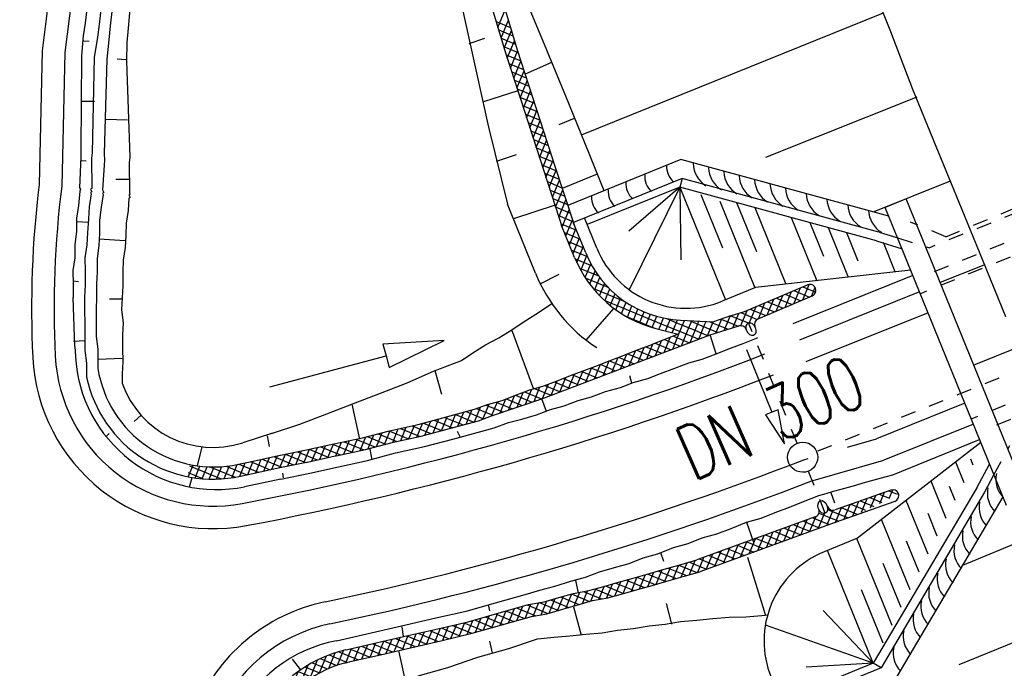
# Model space of a CAD drawing. Extents: x 447882 to 448688, y 437766 to 439043.
# Tile 51 of 121: x 448197 to 448230, y 438359 to 438380. Entities that reach past the tile are written whole.
import ezdxf

# ---------------------------------------------------------------- set-up
doc = ezdxf.new("R2010")
doc.units = 0
doc.header["$LTSCALE"] = 2
doc.header["$MEASUREMENT"] = 0
for name, pattern in [('ACAD_ISO03W100', [0.5, 0.25, -0.25]), ('AUSGEZOGEN', [0]), ('PUNKTX2', [0.5, 0.25, -0.25]), ('STRICHLINIEX2', [0.5, 0.25, -0.25])]:
    doc.linetypes.add(name, pattern=pattern)
doc.layers.get('0').update_dxf_attribs({"linetype": 'AUSGEZOGEN'})
for name, color, linetype in [('DB-Boeschungen', 15, 'CONTINUOUS'), ('DB-GRABEN', 15, 'AUSGEZOGEN'), ('DB-Ingenieurbauwerke', 15, 'CONTINUOUS'), ('DB-Wegboeschungen', 15, 'CONTINUOUS'), ('DB-Wegdurchlässe', 15, 'CONTINUOUS'), ('DB-Wege', 15, 'CONTINUOUS'), ('FBRTOP', 250, 'AUSGEZOGEN')]:
    doc.layers.add(name, color=color, linetype=linetype)
doc.styles.add('ROMANS', font='romans.shx', dxfattribs={"width": 0.8})

# ---------------------------------------------------------------- blocks, each defined once
blk = doc.blocks.new('*X270')
at = {"color": 0, "linetype": 'ByBlock'}
for p, q in [((-120213, -215991), (-119994, -215771)), ((-119990, -215709), (-120028, -215671)), ((-121573, -217669), (-120016, -216112)), ((-120029, -216306), (-120266, -216069)), ((-120009, -216008), (-120141, -215876)), ((-120262, -216709), (-120546, -216426)), ((-120116, -216538), (-120401, -216253)), ((-120582, -217026), (-120866, -216742)), ((-120760, -217174), (-120087, -216501)), ((-120418, -216872), (-120701, -216589)), ((-131301, -217444), (-131750, -216995)), ((-131509, -217422), (-131145, -217058)), ((-130946, -217481), (-131395, -217032)), ((-131221, -217452), (-130857, -217089)), ((-130590, -217519), (-131039, -217069)), ((-122083, -217861), (-121270, -217048)), ((-120938, -217306), (-121226, -217019)), ((-120756, -217171), (-121041, -216886)), ((-130933, -217483), (-130569, -217119)), ((-130239, -217551), (-130684, -217107)), ((-130645, -217513), (-130279, -217147)), ((-130356, -217542), (-129984, -217171)), ((-129893, -217579), (-130329, -217143)), ((-130061, -217566), (-129690, -217194)), ((-129547, -217607), (-129983, -217171)), ((-129767, -217589), (-129395, -217218)), ((-129201, -217635), (-129637, -217198)), ((-129472, -217613), (-129101, -217242)), ((-128855, -217663), (-129291, -217226)), ((-129178, -217637), (-128806, -217265)), ((-128509, -217690), (-128945, -217254)), ((-128883, -217660), (-128512, -217289)), ((-128163, -217718), (-128599, -217282)), ((-128589, -217684), (-128217, -217312)), ((-128294, -217708), (-127922, -217336)), ((-127817, -217746), (-128254, -217310)), ((-127999, -217731), (-127628, -217360)), ((-127471, -217774), (-127908, -217337)), ((-127705, -217755), (-127333, -217383)), ((-127125, -217801), (-127562, -217365)), ((-127410, -217779), (-127039, -217407)), ((-126779, -217829), (-127216, -217393)), ((-127116, -217802), (-126744, -217431)), ((-126433, -217857), (-126870, -217421)), ((-122503, -217962), (-121924, -217383)), ((-121544, -217655), (-121847, -217352)), ((-121332, -217549), (-121628, -217252)), ((-121130, -217433), (-121422, -217141)), ((-126821, -217826), (-126450, -217454)), ((-126527, -217849), (-126155, -217478)), ((-126087, -217885), (-126524, -217448)), ((-126232, -217873), (-125861, -217502)), ((-125741, -217913), (-126178, -217476)), ((-125938, -217897), (-125566, -217525)), ((-125395, -217940), (-125832, -217504)), ((-125643, -217920), (-125272, -217549)), ((-125049, -217968), (-125486, -217532)), ((-125348, -217944), (-124977, -217573)), ((-124703, -217996), (-125140, -217560)), ((-125054, -217968), (-124682, -217596)), ((-124361, -218020), (-124794, -217587)), ((-124759, -217991), (-124388, -217620)), ((-124465, -218015), (-124072, -217622)), ((-124040, -218023), (-124448, -217615)), ((-124153, -218022), (-123757, -217625)), ((-123719, -218025), (-124123, -217622)), ((-123838, -218024), (-123441, -217628)), ((-123399, -218028), (-123802, -217625)), ((-123522, -218027), (-123123, -217628)), ((-123082, -218026), (-123481, -217627)), ((-123206, -218029), (-122777, -217600)), ((-122786, -218004), (-123162, -217629)), ((-122872, -218013), (-122388, -217529)), ((-122509, -217963), (-122862, -217610)), ((-122248, -217906), (-122583, -217570)), ((-122001, -217835), (-122323, -217513)), ((-121766, -217751), (-122078, -217439))]:
    blk.add_line(p, q, dxfattribs=at)
blk = doc.blocks.new('*X286')
at = {"color": 0, "linetype": 'ByBlock'}
for p, q in [((-119871, -222968), (-119456, -222552)), ((-119860, -222638), (-119754, -222531)), ((-119469, -222912), (-119850, -222531)), ((-119459, -222604), (-119531, -222531)), ((-119912, -223326), (-119468, -222883)), ((-119493, -223207), (-119867, -222832)), ((-119960, -223692), (-119495, -223228)), ((-119529, -223488), (-119886, -223131)), ((-120008, -224059), (-119543, -223594)), ((-119566, -223769), (-119923, -223413)), ((-120056, -224425), (-119591, -223960)), ((-119640, -224332), (-119997, -223975)), ((-119603, -224051), (-119960, -223694)), ((-119677, -224613), (-120034, -224257)), ((-120104, -224791), (-119640, -224327)), ((-119714, -224894), (-120071, -224538)), ((-120164, -225169), (-119688, -224693)), ((-119757, -225169), (-120108, -224819)), ((-120235, -225559), (-119738, -225061)), ((-119807, -225438), (-120150, -225094)), ((-120305, -225947), (-119809, -225451)), ((-119856, -225707), (-120200, -225364)), ((-120358, -226318), (-119880, -225840)), ((-119945, -226254), (-120298, -225902)), ((-119905, -225977), (-120249, -225633)), ((-120411, -226689), (-119940, -226218)), ((-119985, -226533), (-120338, -226179)), ((-120475, -227071), (-119993, -226589)), ((-120025, -226811), (-120378, -226458)), ((-120070, -227084), (-120418, -226736)), ((-120546, -227460), (-120048, -226963)), ((-120119, -227353), (-120463, -227009)), ((-120617, -227849), (-120119, -227352)), ((-120218, -227891), (-120561, -227547)), ((-120169, -227622), (-120512, -227278)), ((-120687, -228238), (-120190, -227741)), ((-120267, -228160), (-120611, -227816)), ((-120758, -228628), (-120261, -228130)), ((-120316, -228429), (-120660, -228085)), ((-120834, -229021), (-120332, -228519)), ((-120365, -228698), (-120709, -228355)), ((-120467, -229232), (-120808, -228891)), ((-120415, -228966), (-120758, -228624)), ((-120911, -229417), (-120404, -228910)), ((-120520, -229498), (-120860, -229157)), ((-120987, -229811), (-120482, -229306)), ((-120572, -229764), (-120913, -229423)), ((-121058, -230200), (-120560, -229702)), ((-120621, -230033), (-120965, -229689)), ((-121129, -230589), (-120632, -230092)), ((-120670, -230302), (-121014, -229958)), ((-121200, -230978), (-120703, -230481)), ((-120768, -230841), (-121112, -230497)), ((-120719, -230571), (-121063, -230228)), ((-120817, -231110), (-121161, -230766)), ((-121298, -231395), (-120774, -230870)), ((-120875, -231370), (-121211, -231035)), ((-121487, -231901), (-120849, -231264)), ((-120945, -231618), (-121270, -231294)), ((-121780, -232513), (-120975, -231708)), ((-121121, -232078), (-121430, -231770)), ((-121028, -231854), (-121344, -231538)), ((-121225, -232293), (-121528, -231990)), ((-121461, -232694), (-121756, -232398)), ((-121338, -232498), (-121637, -232199)), ((-121588, -232640), (-121207, -232258))]:
    blk.add_line(p, q, dxfattribs=at)
blk = doc.blocks.new('*X287')
at = {"color": 0, "linetype": 'ByBlock'}
for p, q in [((-119443, -211402), (-119112, -211071)), ((-119042, -211566), (-119437, -211170)), ((-119044, -211246), (-119267, -211023)), ((-119040, -211886), (-119442, -211484)), ((-119441, -211718), (-119043, -211321)), ((-119038, -212206), (-119441, -211804)), ((-119439, -212035), (-119042, -211637)), ((-119036, -212526), (-119439, -212124)), ((-119437, -212351), (-119040, -211953)), ((-119034, -212846), (-119437, -212444)), ((-119435, -212667), (-119038, -212270)), ((-119032, -213167), (-119435, -212764)), ((-119433, -212984), (-119036, -212586)), ((-119025, -213492), (-119433, -213084)), ((-119431, -213300), (-119034, -212902)), ((-119441, -213628), (-119028, -213215)), ((-119043, -213792), (-119431, -213404)), ((-118880, -213385), (-118868, -213373)), ((-119473, -213977), (-119030, -213534)), ((-119080, -214074), (-119448, -213705)), ((-119493, -214316), (-119063, -213886)), ((-119106, -214365), (-119474, -213997)), ((-119513, -214654), (-119094, -214236)), ((-119133, -214657), (-119492, -214298)), ((-119533, -214993), (-119126, -214585)), ((-119154, -214954), (-119510, -214598)), ((-119553, -215331), (-119153, -214931)), ((-119164, -215263), (-119528, -214899)), ((-119573, -215669), (-119163, -215259)), ((-119173, -215571), (-119545, -215199)), ((-119583, -215997), (-119174, -215588)), ((-119183, -215879), (-119563, -215499)), ((-119591, -216323), (-119184, -215917)), ((-119203, -216496), (-119585, -216113)), ((-119193, -216188), (-119578, -215803)), ((-119599, -216649), (-119195, -216245)), ((-119213, -216804), (-119593, -216424)), ((-119609, -216977), (-119205, -216574)), ((-119223, -217113), (-119601, -216734)), ((-119619, -217306), (-119216, -216903)), ((-119232, -217421), (-119611, -217043)), ((-119627, -217632), (-119226, -217231)), ((-119242, -217730), (-119620, -217351)), ((-119634, -217957), (-119237, -217560)), ((-119252, -218038), (-119627, -217663)), ((-119642, -218283), (-119247, -217889)), ((-119262, -218346), (-119634, -217974)), ((-119653, -218612), (-119258, -218217)), ((-119272, -218655), (-119642, -218285)), ((-119661, -218939), (-119268, -218546)), ((-119281, -218963), (-119652, -218592)), ((-119669, -219265), (-119279, -218875)), ((-119291, -219271), (-119661, -218902)), ((-119680, -219595), (-119289, -219203)), ((-119301, -219580), (-119668, -219213)), ((-119689, -219921), (-119300, -219532)), ((-119311, -219888), (-119678, -219521)), ((-119697, -220248), (-119310, -219861)), ((-119321, -220197), (-119687, -219831)), ((-119708, -220577), (-119320, -220189)), ((-119331, -220505), (-119694, -220142)), ((-119748, -220935), (-119331, -220518)), ((-119340, -220813), (-119704, -220450)), ((-119774, -221279), (-119342, -220847)), ((-119379, -221411), (-119759, -221031)), ((-119359, -221113), (-119725, -220747)), ((-119782, -221605), (-119364, -221188)), ((-119399, -221709), (-119775, -221333)), ((-119792, -221934), (-119387, -221529)), ((-119419, -222007), (-119783, -221644)), ((-119822, -222282), (-119410, -221870)), ((-119439, -222306), (-119793, -221952)), ((-119531, -222531), (-119817, -222245)), ((-119754, -222531), (-119433, -222211)), ((-119850, -222531), (-119852, -222529))]:
    blk.add_line(p, q, dxfattribs=at)
blk = doc.blocks.new('*X288')
at = {"color": 0, "linetype": 'ByBlock'}
for p, q in [((-112082, -211360), (-111871, -211149)), ((-112100, -211696), (-111838, -211434)), ((-111806, -211801), (-112090, -211517)), ((-111837, -211453), (-112063, -211226)), ((-112118, -212032), (-111812, -211726)), ((-111786, -212140), (-112106, -211819)), ((-112135, -212368), (-111792, -212024)), ((-111774, -212470), (-112122, -212122)), ((-112153, -212703), (-111778, -212329)), ((-111771, -212791), (-112138, -212424)), ((-112170, -213039), (-111772, -212640)), ((-111776, -213104), (-112154, -212726)), ((-112291, -213478), (-111773, -212960)), ((-111788, -213410), (-112170, -213029)), ((-112288, -213793), (-111782, -213287)), ((-111805, -213712), (-112196, -213321)), ((-112405, -213748), (-112406, -213747)), ((-112220, -214043), (-111801, -213624)), ((-111818, -214016), (-112205, -213630)), ((-112235, -214377), (-111816, -213957)), ((-111832, -214321), (-112216, -213937)), ((-112250, -214710), (-111831, -214291)), ((-111846, -214625), (-112229, -214242)), ((-112265, -215043), (-111846, -214624)), ((-111860, -214930), (-112243, -214547)), ((-112281, -215377), (-111861, -214957)), ((-111874, -215234), (-112257, -214851)), ((-112296, -215710), (-111876, -215291)), ((-111901, -215843), (-112284, -215460)), ((-111888, -215538), (-112271, -215155)), ((-112311, -216044), (-111891, -215624)), ((-111915, -216147), (-112298, -215764)), ((-112326, -216377), (-111907, -215957)), ((-111929, -216451), (-112312, -216068)), ((-112341, -216710), (-111922, -216291)), ((-111943, -216756), (-112326, -216373)), ((-112356, -217044), (-111937, -216624)), ((-111957, -217060), (-112340, -216677)), ((-112372, -217377), (-111952, -216957)), ((-111971, -217364), (-112354, -216981)), ((-112387, -217710), (-111967, -217291)), ((-111984, -217669), (-112367, -217286)), ((-112402, -218044), (-111982, -217624)), ((-111998, -217973), (-112381, -217590)), ((-112438, -218398), (-111998, -217958)), ((-112017, -218272), (-112395, -217894)), ((-112481, -218760), (-112021, -218299)), ((-112052, -218556), (-112413, -218195)), ((-112525, -219122), (-112065, -218661)), ((-112085, -218841), (-112447, -218479)), ((-112569, -219484), (-112103, -219018)), ((-112146, -219416), (-112516, -219046)), ((-112115, -219129), (-112482, -218762)), ((-112611, -219844), (-112141, -219374)), ((-112180, -219700), (-112551, -219330)), ((-112215, -219984), (-112585, -219614)), ((-112648, -220199), (-112185, -219736)), ((-112249, -220268), (-112617, -219900)), ((-112689, -220558), (-112229, -220098)), ((-112283, -220552), (-112647, -220188)), ((-112733, -220920), (-112272, -220460)), ((-112318, -220836), (-112679, -220474)), ((-112777, -221282), (-112316, -220822)), ((-112352, -221119), (-112713, -220758)), ((-112821, -221644), (-112360, -221184)), ((-112447, -221661), (-112782, -221326)), ((-112390, -221400), (-112748, -221042)), ((-112885, -222026), (-112427, -221569)), ((-112499, -221927), (-112816, -221610)), ((-112964, -222425), (-112504, -221964)), ((-112534, -222211), (-112855, -221890)), ((-112566, -222497), (-112912, -222151)), ((-112753, -222531), (-112548, -222326)), ((-112849, -222531), (-112964, -222417))]:
    blk.add_line(p, q, dxfattribs=at)
blk = doc.blocks.new('*X289')
at = {"color": 0, "linetype": 'ByBlock'}
for p, q in [((-113008, -222787), (-112753, -222531)), ((-112596, -222785), (-112849, -222531)), ((-113052, -223149), (-112585, -222682)), ((-112662, -223355), (-113032, -222985)), ((-112628, -223071), (-112998, -222701)), ((-113114, -223528), (-112624, -223039)), ((-112713, -223623), (-113067, -223269)), ((-113196, -223929), (-112668, -223401)), ((-112770, -223884), (-113116, -223538)), ((-113240, -224291), (-112752, -223803)), ((-112809, -224162), (-113173, -223799)), ((-113283, -224653), (-112812, -224181)), ((-112844, -224446), (-113214, -224076)), ((-113326, -225013), (-112855, -224543)), ((-112878, -224730), (-113248, -224360)), ((-113366, -225372), (-112899, -224905)), ((-112947, -225298), (-113316, -224928)), ((-112912, -225014), (-113282, -224644)), ((-113406, -225730), (-112943, -225267)), ((-112981, -225582), (-113348, -225214)), ((-113015, -225866), (-113380, -225501)), ((-113456, -226098), (-112987, -225629)), ((-113055, -226144), (-113412, -225787)), ((-113521, -226481), (-113031, -225992)), ((-113099, -226418), (-113450, -226067)), ((-113586, -226864), (-113091, -226370)), ((-113142, -226693), (-113497, -226339)), ((-113651, -227247), (-113151, -226748)), ((-113231, -227241), (-113589, -226883)), ((-113186, -226968), (-113543, -226611)), ((-113716, -227630), (-113212, -227127)), ((-113277, -227513), (-113635, -227155)), ((-113781, -228014), (-113277, -227510)), ((-113323, -227785), (-113681, -227427)), ((-113845, -228397), (-113342, -227893)), ((-113370, -228057), (-113727, -227699)), ((-113416, -228329), (-113773, -227971)), ((-113910, -228780), (-113407, -228276)), ((-113508, -228873), (-113866, -228515)), ((-113462, -228601), (-113819, -228243)), ((-113975, -229163), (-113472, -228660)), ((-113554, -229145), (-113912, -228788)), ((-114040, -229546), (-113537, -229043)), ((-113600, -229417), (-113958, -229060)), ((-114105, -229930), (-113602, -229426)), ((-113647, -229689), (-114004, -229332)), ((-114163, -230305), (-113667, -229809)), ((-113736, -230236), (-114096, -229876)), ((-113693, -229961), (-114050, -229604)), ((-114188, -230649), (-113729, -230190)), ((-113767, -230523), (-114142, -230148)), ((-113776, -230833), (-114176, -230433)), ((-113758, -231169), (-114190, -230736)), ((-114187, -230966), (-113768, -230547)), ((-113703, -231542), (-114182, -231062)), ((-114165, -231262), (-113775, -230872)), ((-114126, -231541), (-113757, -231172)), ((-113594, -231969), (-114145, -231418)), ((-114071, -231804), (-113720, -231453)), ((-113382, -232499), (-114069, -231813)), ((-114002, -232054), (-113665, -231716)), ((-113922, -232292), (-113595, -231965)), ((-111366, -234834), (-113930, -232269)), ((-113830, -232518), (-113513, -232200)), ((-113728, -232734), (-113418, -232424)), ((-113617, -232941), (-113312, -232636)), ((-111946, -234572), (-113668, -232850)), ((-113496, -233138), (-113196, -232838)), ((-113366, -233327), (-113070, -233030)), ((-113228, -233507), (-112934, -233212)), ((-113081, -233678), (-112788, -233385)), ((-112926, -233841), (-112634, -233549)), ((-112762, -233996), (-112470, -233704)), ((-112590, -234142), (-112297, -233849)), ((-112410, -234280), (-112115, -233985)), ((-112221, -234409), (-111923, -234111)), ((-112023, -234529), (-111721, -234227)), ((-111815, -234640), (-111509, -234333)), ((-111598, -234741), (-111285, -234428)), ((-110909, -234972), (-111583, -234298)), ((-111371, -234832), (-111050, -234511)), ((-111132, -234912), (-110801, -234580)), ((-110514, -235049), (-111054, -234509)), ((-110882, -234979), (-110538, -234635)), ((-110159, -235086), (-110626, -234619)), ((-110617, -235033), (-110257, -234673)), ((-110338, -235071), (-109957, -234691)), ((-109832, -235094), (-110254, -234673)), ((-110040, -235092), (-109632, -234684)), ((-109529, -235079), (-109917, -234691)), ((-109498, -234793), (-109608, -234682)), ((-109721, -235091), (-109483, -234853))]:
    blk.add_line(p, q, dxfattribs=at)
blk = doc.blocks.new('*X293')
at = {"color": 0, "linetype": 'ByBlock'}
for p, q in [((-119528, -214899), (-119616, -214810)), ((-119569, -214710), (-119513, -214654)), ((-119510, -214598), (-119514, -214594)), ((-119858, -215318), (-119533, -214993)), ((-119545, -215199), (-119719, -215025)), ((-119994, -215772), (-119553, -215331)), ((-119578, -215803), (-119924, -215457)), ((-119563, -215499), (-119822, -215241)), ((-120017, -216113), (-119573, -215669)), ((-119704, -215995), (-119990, -215709)), ((-119841, -216176), (-120010, -216007)), ((-119978, -216358), (-120030, -216306))]:
    blk.add_line(p, q, dxfattribs=at)

msp = doc.modelspace()

# ---------------------------------------------------------------- linework, layer by layer
at = {"layer": 'DB-Boeschungen', "linetype": 'Continuous'}
for p, q in [((448225.591, 438381.804), (448226.367, 438379.901)), ((448214.014, 438381.513), (448214.79, 438379.609)), ((448214.014, 438381.513), (448214.79, 438379.609)), ((448213.364, 438381.249), (448213.95, 438379.284)), ((448212.984, 438381.125), (448213.569, 438379.16)), ((448212.096, 438380.784), (448212.554, 438378.725)), ((448226.118, 438380.503), (448216.079, 438376.453)), ((448226.367, 438379.901), (448227.095, 438377.982)), ((448212.355, 438379.501), (448212.878, 438379.671)), ((448214.79, 438379.609), (448215.551, 438377.753)), ((448214.79, 438379.609), (448215.551, 438377.753)), ((448213.95, 438379.284), (448214.583, 438377.334)), ((448213.569, 438379.16), (448214.203, 438377.21)), ((448215.085, 438378.864), (448214.213, 438378.475)), ((448212.554, 438378.725), (448212.997, 438376.714)), ((448213.971, 438377.924), (448212.83, 438377.553)), ((448227.095, 438377.982), (448227.872, 438376.078)), ((448215.551, 438377.753), (448216.327, 438375.85)), ((448215.551, 438377.753), (448216.327, 438375.85)), ((448227.236, 438377.712), (448222.208, 438375.71)), ((448214.203, 438377.21), (448214.836, 438375.261)), ((448214.583, 438377.334), (448215.217, 438375.384)), ((448215.846, 438377.008), (448215.338, 438376.791)), ((448212.997, 438376.714), (448213.626, 438374.155)), ((448227.872, 438376.078), (448228.632, 438374.223)), ((448213.258, 438375.589), (448213.923, 438375.805)), ((448216.327, 438375.85), (448216.835, 438374.604)), ((448216.327, 438375.85), (448216.835, 438374.604)), ((448214.836, 438375.261), (448215.47, 438373.311)), ((448215.217, 438375.384), (448215.85, 438373.435)), ((448216.606, 438375.152), (448215.448, 438374.671)), ((448228.353, 438374.92), (448225.807, 438373.894)), ((448219.354, 438374.722), (448216.278, 438373.472)), ((448219.354, 438374.722), (448217.661, 438373.259)), ((448219.354, 438374.722), (448217.672, 438371.308)), ((448219.354, 438374.722), (448219.39, 438372.301)), ((448219.354, 438374.722), (448220.879, 438370.97)), ((448220.057, 438374.47), (448220.776, 438372.701)), ((448220.684, 438374.255), (448221.857, 438371.367)), ((448215.207, 438374.119), (448213.824, 438373.67)), ((448221.244, 438374.206), (448221.905, 438372.577)), ((448221.851, 438374.041), (448222.887, 438371.49)), ((448228.632, 438374.223), (448229.408, 438372.319)), ((448216.598, 438372.685), (448216.189, 438373.693)), ((448223.065, 438373.709), (448223.919, 438371.606)), ((448223.683, 438373.541), (448224.136, 438372.426)), ((448224.29, 438373.375), (448224.96, 438371.724)), ((448224.897, 438373.209), (448225.277, 438372.272)), ((448226.523, 438371.901), (448226.128, 438372.873)), ((448229.408, 438372.319), (448230.184, 438370.416)), ((448227.039, 438371.959), (448221.879, 438371.376)), ((448229.47, 438372.129), (448228.015, 438371.549)), ((448221.879, 438371.376), (448220.767, 438370.924)), ((448230.619, 438369.401), (448229.134, 438368.795)), ((448229.371, 438366.219), (448225.266, 438363.038)), ((448228.819, 438364.882), (448228.538, 438365.573)), ((448229.118, 438365.474), (448229.038, 438365.672)), ((448228.22, 438363.7), (448227.717, 438364.937)), ((448228.519, 438364.291), (448228.327, 438364.765)), ((448227.616, 438362.506), (448226.889, 438364.295)), ((448227.92, 438363.108), (448227.616, 438363.859)), ((448232.854, 438363.818), (448228.755, 438362.137)), ((448227.017, 438361.324), (448226.068, 438363.659)), ((448225.266, 438363.038), (448224.155, 438362.586)), ((448226.418, 438360.141), (448225.245, 438363.029)), ((448227.316, 438361.915), (448226.898, 438362.944)), ((448225.79, 438358.879), (448224.266, 438362.631)), ((448226.717, 438360.732), (448226.123, 438362.195)), ((448226.118, 438359.55), (448225.4, 438361.319)), ((448234.018, 438361.042), (448228.641, 438358.822)), ((448225.79, 438358.879), (448224.127, 438360.639)), ((448225.79, 438358.879), (448222.203, 438360.152)), ((448225.79, 438358.879), (448222.714, 438357.63)), ((448225.79, 438358.879), (448223.556, 438358.746))]:
    msp.add_line(p, q, dxfattribs=at)
for centre, start_param, end_param in [((448219.563, 438373.889), 1.562402, 3.133199), ((448225.359, 438359.621), -0.008198, 1.562599)]:
    msp.add_ellipse(centre, major_axis=(-1.229, 2.955), ratio=1, start_param=start_param, end_param=end_param, dxfattribs=at)
at = {"layer": 'DB-GRABEN', "linetype": 'Continuous'}
for p, q in [((448214.56, 438371.857), (448213.626, 438374.155)), ((448215.857, 438372.384), (448215.427, 438373.443)), ((448216.228, 438372.534), (448215.803, 438373.581)), ((448214.717, 438371.507), (448215.34, 438371.826)), ((448216.239, 438369.634), (448217.166, 438370.687))]:
    msp.add_line(p, q, dxfattribs=at)
for major_axis, end_param in [((-2.828, 2.828), 2.104112), ((-2.546, 2.546), 2.306224), ((-3.818, 3.818), 1.773973)]:
    msp.add_ellipse((448219.563, 438373.889), major_axis=major_axis, ratio=1, start_param=1.171261, end_param=end_param, dxfattribs=at)
at = {"layer": 'DB-Ingenieurbauwerke', "linetype": 'ACAD_ISO03W100'}
for p, q in [((448244.52, 438379.548), (448227.66, 438372.699)), ((448245.885, 438379.239), (448227.402, 438371.731)), ((448246.091, 438378.783), (448227.357, 438371.173)), ((448247.785, 438374.614), (448229.051, 438367.004)), ((448247.955, 438374.143), (448229.472, 438366.635)), ((448226.604, 438373.029), (448227.66, 438372.699)), ((448229.806, 438365.148), (448230.332, 438366.121))]:
    msp.add_line(p, q, dxfattribs=at)
at = {"layer": 'DB-Ingenieurbauwerke', "linetype": 'PUNKTX2'}
for q in [(448243.863, 438379.584), (448227.032, 438373.556)]:
    msp.add_line((448228.201, 438373.068), q, dxfattribs=at)
at = {"layer": 'DB-Ingenieurbauwerke', "linetype": 'Continuous'}
for p, q in [((448219.396, 438375.643), (448215.63, 438374.114)), ((448226.309, 438373.757), (448219.396, 438375.643)), ((448219.433, 438375.011), (448215.818, 438373.543)), ((448219.433, 438375.011), (448219.354, 438374.722)), ((448225.976, 438373.226), (448219.433, 438375.011)), ((448225.897, 438372.936), (448219.354, 438374.722)), ((448226.887, 438374.328), (448226.192, 438374.045)), ((448230.914, 438364.414), (448226.887, 438374.328)), ((448230.219, 438364.132), (448226.192, 438374.045)), ((448225.986, 438373.223), (448226.604, 438373.029)), ((448225.897, 438372.936), (448226.751, 438372.669)), ((448229.234, 438364.721), (448229.66, 438365.508)), ((448229.498, 438364.578), (448229.806, 438365.148)), ((448229.234, 438364.721), (448225.79, 438358.879)), ((448229.492, 438364.569), (448226.049, 438358.727)), ((448230.101, 438364.421), (448226.462, 438358.247)), ((448226.049, 438358.727), (448225.79, 438358.879)), ((448226.049, 438358.727), (448221.524, 438356.889))]:
    msp.add_line(p, q, dxfattribs=at)
for centre, major_axis, start_param, end_param in [((448219.62, 438375.417), (-0.498, 0.498), 0.740102, 1.620571), ((448220.707, 438375.54), (-0.642, 0.642), 0.828043, 1.800712), ((448221.218, 438375.404), (-0.642, 0.642), 0.828043, 1.800712), ((448218.893, 438375.095), (-0.498, 0.498), 0.740102, 1.620571), ((448221.73, 438375.269), (-0.642, 0.642), 0.828043, 1.800712), ((448222.241, 438375.133), (-0.642, 0.642), 0.828043, 1.800712), ((448222.753, 438374.998), (-0.642, 0.642), 0.828043, 1.800712), ((448217.674, 438374.6), (-0.498, 0.498), 0.740102, 1.620571), ((448218.263, 438374.851), (-0.498, 0.498), 0.740102, 1.620571), ((448223.264, 438374.863), (-0.642, 0.642), 0.828043, 1.800712), ((448223.775, 438374.727), (-0.642, 0.642), 0.828043, 1.800712), ((448217.127, 438374.378), (-0.498, 0.498), 0.740102, 1.620571), ((448224.467, 438374.544), (-0.642, 0.642), 0.828043, 1.800712), ((448225.158, 438374.359), (-0.642, 0.642), 0.828043, 1.800712), ((448225.85, 438374.173), (-0.642, 0.642), 0.828043, 1.800712), ((448226.541, 438373.988), (-0.642, 0.642), 0.828043, 1.800712), ((448230.719, 438365.004), (-0.604, 0.604), 0.56886, 1.571203), ((448230.439, 438364.531), (-0.604, 0.604), 0.56886, 1.571203), ((448230.163, 438364.054), (-0.604, 0.604), 0.56886, 1.571203), ((448229.884, 438363.582), (-0.604, 0.604), 0.56886, 1.571203), ((448229.608, 438363.105), (-0.604, 0.604), 0.56886, 1.571203), ((448229.328, 438362.632), (-0.604, 0.604), 0.56886, 1.571203), ((448229.048, 438362.16), (-0.604, 0.604), 0.56886, 1.571203), ((448228.768, 438361.687), (-0.604, 0.604), 0.56886, 1.571203), ((448228.488, 438361.214), (-0.604, 0.604), 0.56886, 1.571203), ((448228.228, 438360.775), (-0.604, 0.604), 0.56886, 1.571203), ((448227.968, 438360.336), (-0.604, 0.604), 0.56886, 1.571203), ((448227.638, 438359.779), (-0.604, 0.604), 0.56886, 1.571203), ((448227.308, 438359.222), (-0.604, 0.604), 0.56886, 1.571203)]:
    msp.add_ellipse(centre, major_axis=major_axis, ratio=1, start_param=start_param, end_param=end_param, dxfattribs=at)
at = {"layer": 'DB-Wegboeschungen', "linetype": 'Continuous'}
for p, q in [((448200.127, 438384.717), (448199.58, 438380.174)), ((448200.553, 438384.653), (448200.05, 438380.133)), ((448200.978, 438384.59), (448200.408, 438380.091)), ((448201.381, 438384.57), (448201.013, 438380.006)), ((448199.58, 438380.174), (448199.517, 438379.748)), ((448200.05, 438380.133), (448199.986, 438379.707)), ((448200.408, 438380.091), (448200.367, 438379.621)), ((448201.013, 438380.006), (448200.972, 438379.536)), ((448199.517, 438379.748), (448199.454, 438379.099)), ((448199.54, 438379.592), (448199.719, 438379.571)), ((448199.986, 438379.707), (448199.88, 438379.036)), ((448200.367, 438379.621), (448200.305, 438378.972)), ((448200.972, 438379.536), (448200.954, 438378.91)), ((448199.454, 438379.099), (448199.434, 438375.946)), ((448199.88, 438379.036), (448199.814, 438375.86)), ((448200.305, 438378.972), (448200.217, 438375.84)), ((448200.931, 438378.954), (448200.641, 438378.974)), ((448200.954, 438378.91), (448201.068, 438375.713)), ((448199.444, 438377.579), (448199.891, 438377.582)), ((448200.253, 438376.981), (448200.991, 438376.964)), ((448199.434, 438375.946), (448199.435, 438375.723)), ((448199.435, 438375.723), (448199.398, 438374.694)), ((448199.436, 438375.611), (448199.615, 438375.59)), ((448199.814, 438375.86), (448199.793, 438375.681)), ((448199.793, 438375.681), (448199.801, 438374.674)), ((448200.219, 438375.617), (448200.159, 438374.632)), ((448200.217, 438375.84), (448200.219, 438375.617)), ((448201.068, 438375.713), (448201.047, 438375.534)), ((448201.047, 438375.534), (448201.054, 438374.527)), ((448201.051, 438374.975), (448200.604, 438374.971)), ((448199.399, 438374.582), (448199.358, 438374.112)), ((448199.398, 438374.694), (448199.421, 438374.649)), ((448199.421, 438374.649), (448199.399, 438374.582)), ((448199.801, 438374.674), (448199.757, 438374.652)), ((448199.757, 438374.652), (448199.779, 438374.607)), ((448199.779, 438374.607), (448199.802, 438374.563)), ((448200.159, 438374.632), (448200.182, 438374.588)), ((448200.182, 438374.588), (448200.205, 438374.543)), ((448199.78, 438374.495), (448199.716, 438374.07)), ((448199.802, 438374.563), (448199.757, 438374.54)), ((448199.757, 438374.54), (448199.78, 438374.495)), ((448200.183, 438374.476), (448200.119, 438374.051)), ((448200.205, 438374.543), (448200.16, 438374.521)), ((448200.16, 438374.521), (448200.183, 438374.476)), ((448201.033, 438374.348), (448201.014, 438373.946)), ((448201.077, 438374.483), (448201.033, 438374.46)), ((448201.033, 438374.46), (448201.055, 438374.416)), ((448201.078, 438374.371), (448201.033, 438374.348)), ((448201.054, 438374.527), (448201.077, 438374.483)), ((448201.055, 438374.416), (448201.078, 438374.371)), ((448199.358, 438374.112), (448199.294, 438373.687)), ((448199.716, 438374.07), (448199.697, 438373.667)), ((448200.119, 438374.051), (448200.055, 438373.625)), ((448201.014, 438373.946), (448200.95, 438373.52)), ((448199.294, 438373.687), (448199.298, 438373.24)), ((448199.697, 438373.667), (448199.656, 438373.198)), ((448200.055, 438373.625), (448200.058, 438373.178)), ((448199.295, 438373.575), (448199.698, 438373.556)), ((448200.95, 438373.52), (448200.931, 438373.118)), ((448199.298, 438373.24), (448199.234, 438372.814)), ((448199.656, 438373.198), (448199.637, 438372.795)), ((448200.037, 438372.999), (448200.91, 438372.939)), ((448200.058, 438373.178), (448200.039, 438372.776)), ((448200.931, 438373.118), (448200.912, 438372.715)), ((448199.234, 438372.814), (448199.237, 438372.367)), ((448199.637, 438372.795), (448199.573, 438372.37)), ((448200.039, 438372.776), (448199.975, 438372.35)), ((448200.912, 438372.715), (448200.848, 438372.29)), ((448199.237, 438372.367), (448199.173, 438371.942)), ((448199.573, 438372.37), (448199.576, 438371.922)), ((448199.975, 438372.35), (448199.979, 438371.903)), ((448200.848, 438372.29), (448200.829, 438371.887)), ((448199.173, 438371.942), (448199.177, 438371.494)), ((448199.576, 438371.922), (448199.579, 438371.475)), ((448199.979, 438371.903), (448199.959, 438371.5)), ((448200.829, 438371.887), (448200.832, 438371.44)), ((448227.11, 438371.784), (448223.119, 438370.175)), ((448199.176, 438371.606), (448199.355, 438371.585)), ((448199.177, 438371.494), (448199.18, 438371.047)), ((448199.579, 438371.475), (448199.56, 438371.072)), ((448199.959, 438371.5), (448199.963, 438371.053)), ((448200.832, 438371.44), (448200.813, 438371.037)), ((448221.505, 438370.579), (448223.609, 438371.47)), ((448199.236, 438369.419), (448199.18, 438371.047)), ((448199.56, 438371.072), (448199.564, 438370.625)), ((448199.963, 438371.053), (448199.944, 438370.651)), ((448200.835, 438370.993), (448200.388, 438370.989)), ((448200.813, 438371.037), (448200.793, 438370.635)), ((448221.963, 438370.339), (448223.765, 438371.101)), ((448199.944, 438370.651), (448199.947, 438370.203)), ((448214.568, 438370.497), (448214.991, 438370.768)), ((448214.991, 438370.768), (448215.104, 438370.843)), ((448199.564, 438370.625), (448199.567, 438370.178)), ((448200.793, 438370.635), (448200.841, 438370.21)), ((448214.145, 438370.225), (448214.568, 438370.497)), ((448221.045, 438370.435), (448220.481, 438370.239)), ((448221.045, 438370.435), (448221.505, 438370.579)), ((448199.567, 438370.178), (448199.57, 438369.731)), ((448199.947, 438370.203), (448199.95, 438369.756)), ((448200.841, 438370.21), (448200.822, 438369.807)), ((448213.767, 438369.976), (448214.145, 438370.225)), ((448218.565, 438370.016), (448219.306, 438369.825)), ((448219.383, 438370.294), (448220.481, 438370.239)), ((448220.365, 438369.803), (448221.324, 438370.103)), ((448199.57, 438369.731), (448199.574, 438369.284)), ((448199.95, 438369.756), (448199.998, 438369.332)), ((448200.822, 438369.807), (448200.825, 438369.36)), ((448212.899, 438369.478), (448213.344, 438369.705)), ((448213.344, 438369.705), (448213.767, 438369.976)), ((448214.498, 438367.992), (448213.767, 438369.976)), ((448214.768, 438367.681), (448220.365, 438369.803)), ((448219.306, 438369.825), (448218.4, 438369.475)), ((448220.571, 438369.178), (448220.365, 438369.803)), ((448221.463, 438369.52), (448221.857, 438369.674)), ((448199.191, 438369.594), (448199.571, 438369.619)), ((448199.236, 438369.419), (448199.256, 438369.084)), ((448200.825, 438369.36), (448200.829, 438368.913)), ((448211.522, 438369.619), (448209.486, 438369.491)), ((448209.486, 438369.491), (448209.589, 438369.105)), ((448209.692, 438368.718), (448211.522, 438369.619)), ((448212.476, 438369.206), (448212.899, 438369.478)), ((448217.976, 438369.315), (448218.4, 438369.475)), ((448220.571, 438369.178), (448221.039, 438369.36)), ((448221.039, 438369.36), (448221.463, 438369.52)), ((448199.574, 438369.284), (448199.622, 438368.859)), ((448199.998, 438369.332), (448200.002, 438368.884)), ((448200.001, 438368.996), (448200.828, 438369.025)), ((448205.724, 438368.077), (448209.589, 438369.105)), ((448209.589, 438369.105), (448209.692, 438368.718)), ((448212.098, 438368.957), (448212.476, 438369.206)), ((448217.04, 438368.95), (448217.508, 438369.132)), ((448217.508, 438369.132), (448217.976, 438369.315)), ((448220.103, 438368.995), (448220.571, 438369.178)), ((448199.622, 438368.859), (448199.625, 438368.412)), ((448200.002, 438368.884), (448200.003, 438368.687)), ((448200.829, 438368.913), (448200.81, 438368.51)), ((448211.161, 438368.592), (448212.098, 438368.957)), ((448216.148, 438368.608), (448216.616, 438368.79)), ((448216.616, 438368.79), (448217.04, 438368.95)), ((448218.72, 438368.515), (448219.188, 438368.698)), ((448219.188, 438368.698), (448219.656, 438368.88)), ((448219.656, 438368.88), (448220.103, 438368.995)), ((448199.625, 438368.412), (448199.627, 438368.397)), ((448200.81, 438368.51), (448200.812, 438368.2)), ((448210.292, 438368.206), (448211.161, 438368.592)), ((448211.206, 438368.615), (448211.435, 438367.834)), ((448215.256, 438368.266), (448215.724, 438368.448)), ((448215.724, 438368.448), (448216.148, 438368.608)), ((448217.761, 438368.195), (448217.692, 438368.441)), ((448217.805, 438368.218), (448218.296, 438368.356)), ((448218.296, 438368.356), (448218.72, 438368.515)), ((448209.4, 438367.864), (448210.292, 438368.206)), ((448214.341, 438367.968), (448214.832, 438368.106)), ((448214.832, 438368.106), (448215.256, 438368.266)), ((448216.891, 438367.92), (448217.382, 438368.058)), ((448217.382, 438368.058), (448217.805, 438368.218)), ((448208.508, 438367.521), (448209.4, 438367.864)), ((448213.449, 438367.626), (448213.873, 438367.786)), ((448213.873, 438367.786), (448214.341, 438367.968)), ((448215.976, 438367.623), (448216.423, 438367.738)), ((448216.423, 438367.738), (448216.891, 438367.92)), ((448207.616, 438367.179), (448208.508, 438367.521)), ((448208.719, 438366.338), (448208.464, 438367.499)), ((448212.535, 438367.328), (448212.959, 438367.488)), ((448212.959, 438367.488), (448213.449, 438367.626)), ((448213.1, 438367.114), (448214.768, 438367.681)), ((448214.928, 438367.257), (448214.768, 438367.681)), ((448215.062, 438367.325), (448215.508, 438367.44)), ((448215.508, 438367.44), (448215.976, 438367.623)), ((448201.44, 438367.134), (448201.209, 438366.918)), ((448206.725, 438366.837), (448207.616, 438367.179)), ((448210.66, 438366.822), (448211.598, 438367.075)), ((448211.598, 438367.075), (448212.535, 438367.328)), ((448212.658, 438366.947), (448213.1, 438367.114)), ((448214.103, 438367.005), (448214.594, 438367.143)), ((448214.594, 438367.143), (448215.062, 438367.325)), ((448205.81, 438366.539), (448206.725, 438366.837)), ((448209.7, 438366.614), (448210.66, 438366.822)), ((448211.702, 438366.689), (448212.658, 438366.947)), ((448213.188, 438366.707), (448213.656, 438366.89)), ((448213.656, 438366.89), (448214.103, 438367.005)), ((448200.276, 438366.427), (448200.382, 438366.528)), ((448205.81, 438366.539), (448204.821, 438366.218)), ((448205.632, 438366.449), (448205.702, 438366.091)), ((448205.77, 438366.526), (448205.81, 438366.539)), ((448208.808, 438366.383), (448209.7, 438366.614)), ((448209.785, 438366.223), (448210.755, 438366.433)), ((448210.755, 438366.433), (448211.702, 438366.689)), ((448211.804, 438366.339), (448212.742, 438366.592)), ((448212.05, 438366.408), (448211.959, 438366.586)), ((448212.742, 438366.592), (448213.188, 438366.707)), ((448203.456, 438366.083), (448203.304, 438365.45)), ((448206.888, 438365.966), (448207.848, 438366.175)), ((448207.848, 438366.175), (448208.808, 438366.383)), ((448208.9, 438365.994), (448209.793, 438366.224)), ((448209.907, 438365.877), (448210.867, 438366.086)), ((448210.867, 438366.086), (448211.804, 438366.339)), ((448226.438, 438365.153), (448229.329, 438366.322)), ((448205.012, 438365.572), (448205.972, 438365.78)), ((448205.972, 438365.78), (448206.888, 438365.966)), ((448206.973, 438365.575), (448207.896, 438365.776)), ((448207.896, 438365.776), (448207.933, 438365.784)), ((448207.933, 438365.784), (448208.9, 438365.994)), ((448208.97, 438365.624), (448209.907, 438365.877)), ((448209.126, 438365.648), (448209.057, 438366.005)), ((448204.681, 438365.5), (448205.012, 438365.572)), ((448205.012, 438365.572), (448205.018, 438365.573)), ((448206.052, 438365.388), (448206.944, 438365.57)), ((448206.944, 438365.57), (448206.973, 438365.575)), ((448207.05, 438365.207), (448208.01, 438365.416)), ((448208.01, 438365.416), (448208.97, 438365.624)), ((448204.742, 438365.104), (448205.097, 438365.181)), ((448205.097, 438365.181), (448206.057, 438365.39)), ((448206.09, 438364.999), (448207.05, 438365.207)), ((448206.179, 438365.044), (448206.156, 438365.2)), ((448225.947, 438365.015), (448226.192, 438365.084)), ((448226.192, 438365.084), (448226.438, 438365.153)), ((448203.049, 438364.746), (448203.139, 438365.062)), ((448206.09, 438364.999), (448204.883, 438364.754)), ((448224.965, 438364.739), (448225.21, 438364.808)), ((448225.21, 438364.808), (448225.456, 438364.877)), ((448225.456, 438364.877), (448225.701, 438364.946)), ((448225.701, 438364.946), (448225.947, 438365.015)), ((448223.47, 438364.258), (448223.983, 438364.463)), ((448223.983, 438364.463), (448224.229, 438364.532)), ((448224.229, 438364.532), (448224.474, 438364.601)), ((448224.385, 438364.556), (448224.499, 438364.221)), ((448224.474, 438364.601), (448224.719, 438364.67)), ((448226.374, 438364.643), (448224.519, 438363.983)), ((448224.719, 438364.67), (448224.965, 438364.739)), ((448223.002, 438364.076), (448223.47, 438364.258)), ((448226.508, 438364.266), (448224.331, 438363.491)), ((448222.066, 438363.711), (448222.534, 438363.893)), ((448222.534, 438363.893), (448223.002, 438364.076)), ((448223.861, 438363.746), (448219.928, 438362.316)), ((448224.334, 438363.492), (448220.025, 438361.925)), ((448221.062, 438363.368), (448221.575, 438363.573)), ((448221.575, 438363.573), (448222.066, 438363.711)), ((448221.575, 438363.573), (448221.804, 438362.904)), ((448220.103, 438363.047), (448220.594, 438363.185)), ((448220.594, 438363.185), (448221.062, 438363.368)), ((448219.144, 438362.727), (448219.635, 438362.865)), ((448219.635, 438362.865), (448220.103, 438363.047)), ((448218.14, 438362.384), (448218.631, 438362.522)), ((448218.631, 438362.522), (448219.144, 438362.727)), ((448218.72, 438362.567), (448218.812, 438362.277)), ((448217.181, 438362.064), (448217.672, 438362.202)), ((448217.672, 438362.202), (448218.14, 438362.384)), ((448218.836, 438362.009), (448219.327, 438362.147)), ((448219.327, 438362.147), (448219.818, 438362.285)), ((448219.818, 438362.285), (448219.928, 438362.316)), ((448221.606, 438362.41), (448222.202, 438360.469)), ((448216.222, 438361.743), (448216.69, 438361.926)), ((448216.69, 438361.926), (448217.181, 438362.064)), ((448217.81, 438361.711), (448218.345, 438361.871)), ((448218.345, 438361.871), (448218.836, 438362.009)), ((448219.464, 438361.768), (448220.025, 438361.925)), ((448215.196, 438361.445), (448215.731, 438361.606)), ((448215.731, 438361.606), (448216.222, 438361.743)), ((448215.887, 438361.629), (448215.98, 438361.227)), ((448216.828, 438361.435), (448217.319, 438361.573)), ((448217.319, 438361.573), (448217.81, 438361.711)), ((448218.438, 438361.47), (448218.929, 438361.607)), ((448218.929, 438361.607), (448219.464, 438361.768)), ((448213.232, 438360.893), (448214.214, 438361.169)), ((448214.214, 438361.169), (448214.705, 438361.307)), ((448214.705, 438361.307), (448215.196, 438361.445)), ((448215.333, 438361.066), (448215.824, 438361.204)), ((448215.824, 438361.204), (448216.337, 438361.297)), ((448216.337, 438361.297), (448216.828, 438361.435)), ((448216.965, 438361.056), (448217.456, 438361.194)), ((448217.456, 438361.194), (448217.947, 438361.332)), ((448217.947, 438361.332), (448218.438, 438361.47)), ((448212.25, 438360.618), (448213.232, 438360.893)), ((448212.987, 438360.825), (448213.033, 438360.624)), ((448213.346, 438360.559), (448214.328, 438360.835)), ((448214.328, 438360.835), (448214.842, 438360.928)), ((448214.842, 438360.928), (448215.333, 438361.066)), ((448215.425, 438360.664), (448215.961, 438360.825)), ((448215.961, 438360.825), (448216.451, 438360.963)), ((448216.451, 438360.963), (448216.965, 438361.056)), ((448219.096, 438360.178), (448218.912, 438360.869)), ((448211.246, 438360.387), (448212.25, 438360.618)), ((448212.32, 438360.26), (448213.346, 438360.559)), ((448214.421, 438360.433), (448214.934, 438360.526)), ((448214.934, 438360.526), (448215.425, 438360.664)), ((448215.827, 438360.757), (448216.08, 438359.819)), ((448210.241, 438360.155), (448211.246, 438360.387)), ((448211.315, 438360.029), (448212.32, 438360.26)), ((448213.439, 438360.157), (448214.421, 438360.433)), ((448218.336, 438360.127), (448218.872, 438360.176)), ((448218.872, 438360.176), (448219.386, 438360.269)), ((448219.386, 438360.269), (448219.922, 438360.318)), ((448219.922, 438360.318), (448220.459, 438360.367)), ((448220.459, 438360.367), (448220.995, 438360.415)), ((448220.995, 438360.415), (448221.554, 438360.42)), ((448221.554, 438360.42), (448222.09, 438360.468)), ((448222.09, 438360.468), (448222.28, 438360.492)), ((448208.232, 438359.693), (448209.237, 438359.924)), ((448209.237, 438359.924), (448210.241, 438360.155)), ((448210.108, 438360.087), (448210.155, 438359.775)), ((448210.311, 438359.798), (448211.315, 438360.029)), ((448211.408, 438359.627), (448212.457, 438359.881)), ((448212.457, 438359.881), (448213.439, 438360.157)), ((448215.7, 438359.794), (448216.236, 438359.843)), ((448216.236, 438359.843), (448216.773, 438359.892)), ((448216.773, 438359.892), (448217.286, 438359.985)), ((448217.286, 438359.985), (448217.823, 438360.034)), ((448217.823, 438360.034), (448218.336, 438360.127)), ((448207.938, 438359.625), (448208.232, 438359.693)), ((448208.302, 438359.336), (448209.306, 438359.567)), ((448209.306, 438359.567), (448210.311, 438359.798)), ((448210.403, 438359.396), (448211.408, 438359.627)), ((448213.133, 438359.216), (448213.04, 438359.617)), ((448213.668, 438359.376), (448214.627, 438359.697)), ((448214.627, 438359.697), (448215.164, 438359.745)), ((448215.164, 438359.745), (448215.7, 438359.794)), ((448208.244, 438359.322), (448208.302, 438359.336)), ((448209.399, 438359.165), (448210.403, 438359.396)), ((448210.002, 438359.304), (448210.21, 438358.344)), ((448212.642, 438359.078), (448213.668, 438359.376)), ((448206.471, 438359.015), (448206.748, 438358.659)), ((448208.202, 438358.885), (448208.394, 438358.934)), ((448208.394, 438358.934), (448209.399, 438359.165)), ((448211.638, 438358.735), (448212.642, 438359.078)), ((448210.656, 438358.459), (448211.638, 438358.735))]:
    msp.add_line(p, q, dxfattribs=at)
for centre, major_axis, start_param, end_param in [((448223.687, 438371.286), (-0.141, 0.141), 4.310137, 5.898136), ((448223.687, 438371.286), (-0.141, 0.141), 2.756544, 4.310137), ((448222.041, 438370.155), (-0.141, 0.141), -0.385049, 1.168544), ((448221.383, 438369.912), (-0.141, 0.141), 4.310137, 5.801804), ((448186.725, 438460.261), (-68.702, 68.702), 2.726165, 2.727247), ((448203.948, 438369.36), (-1.806, 4.339), 1.23524, 2.947588), ((448203.853, 438369.311), (-1.498, 3.601), 1.337243, 2.961196), ((448203.83, 438369.306), (-1.652, 3.97), 1.38943, 2.961166), ((448203.831, 438369.261), (-1.229, 2.955), 1.514363, 3.06204), ((448226.441, 438364.454), (-0.141, 0.141), 4.310137, 5.839569), ((448226.441, 438364.454), (-0.141, 0.141), 2.697976, 4.310137), ((448223.793, 438363.934), (-0.141, 0.141), 2.705, 4.310137), ((448224.452, 438364.171), (-0.141, 0.141), 1.168544, 2.697976), ((448208.782, 438355.052), (-1.786, 4.293), -0.211571, 1.699268), ((448209.208, 438355.132), (-1.653, 3.97), -0.168357, 1.659615), ((448209.217, 438355.119), (-1.498, 3.601), -0.131084, 1.648462)]:
    msp.add_ellipse(centre, major_axis=major_axis, ratio=1, start_param=start_param, end_param=end_param, dxfattribs=at)
at = {"layer": 'DB-Wegdurchlässe', "linetype": 'STRICHLINIEX2'}
for p, q in [((448253.149, 438377.709), (448223.908, 438365.921)), ((448223.258, 438366.198), (448221.643, 438370.204)), ((448224.197, 438363.868), (448223.632, 438365.271))]:
    msp.add_line(p, q, dxfattribs=at)
at = {"layer": 'DB-Wegdurchlässe', "linetype": 'Continuous'}
for p, q in [((448221.579, 438369.316), (448222.418, 438367.229)), ((448222.418, 438367.229), (448222.21, 438367.145)), ((448222.21, 438367.145), (448222.838, 438366.185)), ((448222.627, 438367.313), (448222.418, 438367.229)), ((448222.838, 438366.185), (448222.627, 438367.313))]:
    msp.add_line(p, q, dxfattribs=at)
for centre, major_axis, ratio, start_param, end_param in [((448221.728, 438369.995), (-0.084, 0.209), 0.666667, 0, 6.283185), ((448223.445, 438365.734), (-0.354, 0.354), 1, 2.75043446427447, 9.033619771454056)]:
    msp.add_ellipse(centre, major_axis=major_axis, ratio=ratio, start_param=start_param, end_param=end_param, dxfattribs=at)
msp.add_ellipse((448224.113, 438364.077), major_axis=(-0.084, 0.209), ratio=0.666667, dxfattribs=at)
at = {"layer": 'DB-Wege', "linetype": 'Continuous'}
for p, q in [((448198.929, 438385.44), (448198.155, 438379.25)), ((448199.673, 438385.347), (448198.904, 438379.195)), ((448198.155, 438379.25), (448198.053, 438374.811)), ((448198.904, 438379.195), (448198.802, 438374.756)), ((448227.332, 438371.237), (448223.34, 438369.628)), ((448227.615, 438370.542), (448223.553, 438368.905)), ((448228.838, 438367.531), (448225.894, 438366.345)), ((448229.12, 438366.836), (448226.139, 438365.634)), ((448224.934, 438366.068), (448225.894, 438366.345)), ((448223.479, 438365.649), (448223.627, 438365.692)), ((448223.719, 438364.938), (448226.139, 438365.634))]:
    msp.add_line(p, q, dxfattribs=at)
for centre, major_axis, start_param, end_param in [((448230.848, 438370.71), (-12.763, 30.486), 1.049902, 1.224377), ((448230.848, 438370.71), (-12.526, 29.772), 1.046972, 1.22262), ((448203.832, 438369.356), (-2.304, 5.54), 1.226704, 2.933439), ((448203.832, 438369.356), (-2.015, 4.848), 1.226871, 2.933606), ((448186.725, 438460.261), (-37.535, 90.256), 2.93349, 3.118672), ((448186.725, 438460.261), (-37.838, 90.942), 2.93332, 3.118678), ((448186.725, 438460.261), (-39.008, 93.705), 2.953868, 3.117656), ((448186.725, 438460.261), (-39.259, 94.413), 2.954263, 3.117719), ((448208.792, 438355.05), (-2.305, 5.54), -0.187503, 1.79397), ((448208.792, 438355.05), (-2.015, 4.848), -0.187139, 1.794335)]:
    msp.add_ellipse(centre, major_axis=major_axis, ratio=1, start_param=start_param, end_param=end_param, dxfattribs=at)
at = {"layer": 'FBRTOP'}
msp.add_lwpolyline([(448131.684, 438991.32, -0.000001), (448134.983, 438970.589, -0.000001), (448138.911, 438945.9, 0.000002), (448142.84, 438921.21, 0.000007)], format="xyb", dxfattribs=at)
at = {"layer": 'FBRTOP', "const_width": 0.5}
msp.add_lwpolyline([(448117.312, 438986.185, -0.000001), (448120.169, 438968.232, -0.000001), (448124.098, 438943.543, 0.000002), (448128.026, 438918.853, 0.000007)], format="xyb", dxfattribs=at)

# ---------------------------------------------------------------- block references
at = {"layer": 'DB-GRABEN', "linetype": 'Continuous', "xscale": 0.00099999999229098, "yscale": 0.000999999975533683, "zscale": 0.001, "rotation": 292.5882868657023}
msp.add_blockref('*X270', (448464.508, 438342.321), dxfattribs=at)
at = {"layer": 'DB-Wegboeschungen', "linetype": 'Continuous', "xscale": 0.00099999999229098, "yscale": 0.000999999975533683, "zscale": 0.001, "rotation": 292.5882868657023}
for name in ['*X287', '*X293', '*X286', '*X288', '*X289']:
    msp.add_blockref(name, (448464.508, 438342.321), dxfattribs=at)

# ---------------------------------------------------------------- texts
at = {"layer": 'DB-Wegdurchlässe', "linetype": 'Continuous', "style": 'ROMANS', "oblique": 0, "width": 0.7}
msp.add_text('DN 300', height=1.8, rotation=23.89, dxfattribs=at).set_placement((448219.802, 438364.933))

doc.saveas('drawing.dxf')
